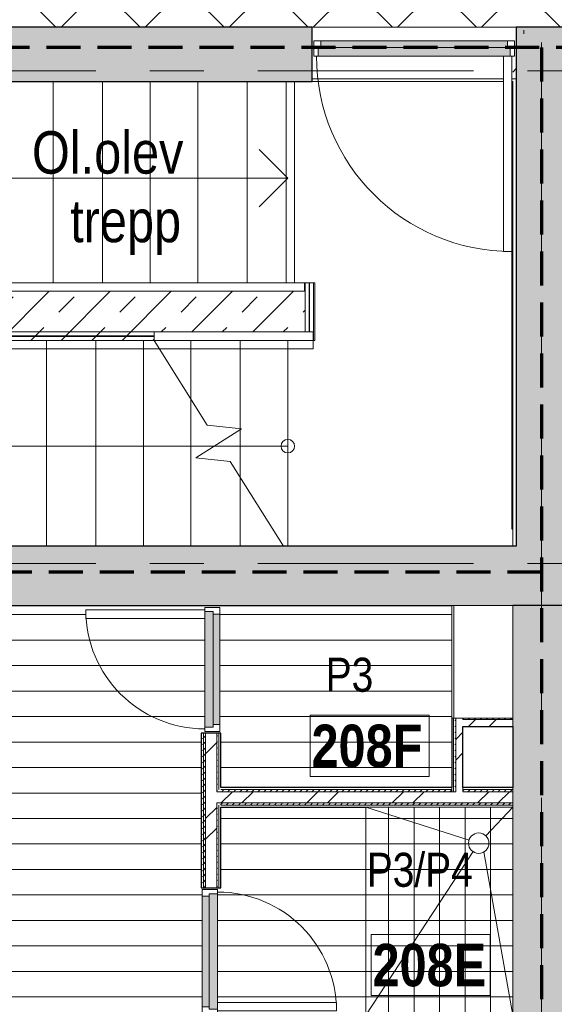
# Model space of a CAD drawing. Header units: millimetres. Extents: x -1660 to 55061, y -2461 to 22251.
# Tile 20 of 76: x 8929 to 12075, y 4907 to 10702. Entities that reach past the tile are written whole.
import ezdxf

# ---------------------------------------------------------------- set-up
doc = ezdxf.new("R2010")
doc.units = ezdxf.units.MM
for name, pattern in [('EST_Dash_2_1_', [300, 200, -100]), ('Grid Line 1_2_', [2222.5, 1270, -317.5, 317.5, -317.5]), ('Overhead', [396.875, 238.125, -158.75]), ('Overhead 1_16_', [257.96875, 158.75, -99.21875])]:
    doc.linetypes.add(name, pattern=pattern)
for name, color, linetype, lineweight, true_color in [('_ hall', 9, 'Continuous', 9, 0x808080), ('Color Fill-1', 7, 'Continuous', 9, 0xba7474), ('Color Fill-2', 9, 'Continuous', 9, 0x808080), ('Color Fill-4', 7, 'Continuous', 9, 0xab8450), ('Cut Pattern-2', 7, 'Continuous', 9, 0x787878), ('Detail Items-2', 9, 'Continuous', 9, 0x808080), ('Doors-1', 7, 'Continuous', 9, 0xc18479), ('Doors-3', 7, 'Continuous', 9, 0x646464), ('Generic Models-2', 7, 'Continuous', 9, 0x272727), ('Generic Models-3', 7, 'Continuous', 9, 0x7a7a7a), ('Generic Models-4', 7, 'Continuous', 9, 0x484848), ('Generic Models-5', 7, 'Continuous', 9, 0x636363), ('Rails-1', 7, 'Continuous', 9, 0x636363), ('Rails-2', 7, 'Continuous', 9, 0x484848), ('Rails-3', 7, 'Continuous', 9, 0x272727), ('Rails-4', 7, 'Continuous', 9, 0x8e8e8e), ('Rails-5', 7, 'Continuous', 9, 0x7a7a7a), ('Room Tags-1', 7, 'Continuous', 9, 0x800000), ('SMA_Tuletõkkesektsioon', 1, 'EST_Dash_2_1_', 70, 0xff0000), ('Stairs-1', 7, 'Continuous', 9, 0x272727), ('Stairs-2', 7, 'Continuous', 9, 0x484848), ('Stairs-3', 7, 'Continuous', 9, 0x636363), ('Text Notes-2', 9, 'Continuous', 9, 0x808080), ('Walls-2', 7, 'Continuous', 9, 0x272727)]:
    doc.layers.add(name, color=color, linetype=linetype, lineweight=lineweight, true_color=true_color)
for name, color, linetype, lineweight in [('_Above_ Outlines', 7, 'Overhead 1_16_', 9), ('_Above_ Railings Cut Line', 7, 'Continuous', 9), ('_Overhead_', 7, 'Overhead', 9), ('Common Edges', 7, 'Continuous', 9), ('Cut Pattern-3', 7, 'Continuous', 9), ('Doors', 7, 'Continuous', 9), ('Doors-2', 7, 'Continuous', 18), ('Floors', 7, 'Continuous', 9), ('Generic Models', 7, 'Continuous', 9), ('Generic Models-1', 7, 'Continuous', 25), ('Grids-1', 7, 'Grid Line 1_2_', 9), ('Plan Swing', 7, 'Continuous', 9), ('Railings', 7, 'Continuous', 9), ('Rails', 7, 'Continuous', 9), ('Room Tags', 7, 'Continuous', 9), ('Stairs', 7, 'Continuous', 9), ('Thin Lines', 7, 'Continuous', 9), ('Walls-1', 7, 'Continuous', 25)]:
    doc.layers.add(name, color=color, linetype=linetype, lineweight=lineweight)
doc.styles.add('Swis721 Cn BT', font='swissc.ttf', dxfattribs={"height": 250})
doc.styles.add('Swis721 Cn BT_1', font='swissc.ttf', dxfattribs={"height": 200})
doc.styles.add('Swis721 Cn BT_B', font='swisscb.ttf', dxfattribs={"height": 250})
pattern_1 = [(45, (0, 0), (0, 35.35534), [25, -25])]
pattern_2 = [(45, (0, 0), (-251.447, 251.447), []), (45, (0, 381), (-251.447, 251.447), [])]
pattern_3 = [(0, (0, 0), (0, 150), [])]

# ---------------------------------------------------------------- blocks, each defined once
blk = doc.blocks.new('SMA_D01_ 1-poolne - SU-P-01 - 1200x2100 EI 2 korrus-2306086-2 Korruse põrandate plaan')
at = {"layer": 'Doors-1'}
for points in [[(550, 40), (550, 80), (-550, 80), (-550, 40), (525, 40)], [(550, -10), (565, -10), (565, 40), (-565, 40), (-565, -10), (525, -10)]]:
    blk.add_hatch(color=256, dxfattribs=at).paths.add_polyline_path(points, flags=0)
at = {"layer": 'Doors'}
for p, q in [((-550, 80), (550, 80)), ((550, 40), (-550, 40)), ((-565, -10), (525, -10))]:
    blk.add_line(p, q, dxfattribs=at)
at = {"layer": 'Doors-2'}
for p, q in [((-590, -10), (-590, 80)), ((-590, 80), (-550, 80)), ((-550, 80), (-550, 40)), ((550, 40), (550, 80)), ((550, 80), (590, 80)), ((590, 80), (590, -10)), ((-565, 40), (-565, -10)), ((-550, 40), (-565, 40)), ((565, 40), (550, 40)), ((565, -10), (565, 40)), ((-565, -10), (-590, -10)), ((525, -10), (575, -10)), ((525, -1160), (525, -10)), ((575, -10), (575, -1160)), ((590, -10), (575, -10)), ((575, -1160), (525, -1160))]:
    blk.add_line(p, q, dxfattribs=at)
at = {"layer": 'Plan Swing'}
blk.add_arc((575, -10), 1150, 180, 270, dxfattribs=at)
blk = doc.blocks.new('Generic Models 33 - Generic Models 27-1145208-2 Korruse põrandate plaan')
at = {"layer": 'Generic Models'}
for p, q in [((10496.9, 10337.1), (10496.9, 9152.8)), ((10650.5, 10352.8), (11775.5, 10352.8)), ((11825.5, 10352.8), (11850.5, 10352.8)), ((10605.7, 9152.8), (10631.9, 9152.8)), ((10634.5, 9152.8), (10665.1, 9152.8)), ((10665.1, 8814), (10665.1, 9152.8)), ((10519.3, 8814), (10506.9, 8814)), ((10506.9, 8814), (10506.9, 7602.8)), ((10665.1, 8814), (10656.3, 8814))]:
    blk.add_line(p, q, dxfattribs=at)
at = {"layer": 'Generic Models-2'}
for p, q in [((10496.9, 10337.1), (10496.9, 9152.8)), ((11830.5, 9504.9), (11830.5, 10337.1)), ((10605.7, 9152.8), (10608.2, 9152.8)), ((11830.5, 7602.8), (11830.5, 7704.9)), ((10479.2, 7602.8), (10481.5, 7602.8)), ((10481.5, 7602.8), (10506.9, 7602.8))]:
    blk.add_line(p, q, dxfattribs=at)
at = {"layer": 'Generic Models-3'}
for p, q in [((10496.9, 9152.8), (10546.9, 9152.8)), ((10546.9, 9152.8), (10605.7, 9152.8))]:
    blk.add_line(p, q, dxfattribs=at)
at = {"layer": 'Generic Models-4'}
for p, q in [((10608.2, 9152.8), (10615.7, 9152.8)), ((10506.9, 7602.8), (11830.5, 7602.8)), ((10665.1, 7602.8), (10666.3, 7602.8)), ((10666.3, 7602.8), (10669.8, 7602.8)), ((10669.8, 7602.8), (10675.3, 7602.8)), ((10675.3, 7602.8), (10682.6, 7602.8)), ((10682.6, 7602.8), (10691, 7602.8)), ((10691, 7602.8), (10700.1, 7602.8)), ((10845.8, 7602.8), (10875.3, 7602.8)), ((10875.3, 7602.8), (10882.5, 7602.8)), ((10882.5, 7602.8), (10887.6, 7602.8)), ((10887.6, 7602.8), (10890.4, 7602.8)), ((10903, 7602.8), (10905.4, 7602.8)), ((10905.4, 7602.8), (10910, 7602.8)), ((10910, 7602.8), (10916.4, 7602.8)), ((10916.4, 7602.8), (10924.2, 7602.8)), ((10924.2, 7602.8), (10942.6, 7602.8)), ((11665.2, 7602.8), (11699.8, 7602.8)), ((11699.8, 7602.8), (11705.2, 7602.8)), ((11706.2, 7602.8), (11714, 7602.8)), ((11714, 7602.8), (11720.2, 7602.8)), ((11720.2, 7602.8), (11727.4, 7602.8)), ((11727.4, 7602.8), (11735.2, 7602.8)), ((11758.6, 7602.8), (11761.7, 7602.8)), ((11761.7, 7602.8), (11764.6, 7602.8)), ((11764.6, 7602.8), (11767.1, 7602.8)), ((11767.1, 7602.8), (11768.9, 7602.8)), ((11768.9, 7602.8), (11770.1, 7602.8))]:
    blk.add_line(p, q, dxfattribs=at)
at = {"layer": 'Generic Models-5'}
for p, q in [((10665.1, 7602.8), (10700.1, 7602.8)), ((10845.8, 7602.8), (10890.4, 7602.8)), ((10903, 7602.8), (10942.6, 7602.8)), ((11625.2, 7602.8), (11653.5, 7602.8)), ((11653.5, 7602.8), (11659.8, 7602.8)), ((11659.8, 7602.8), (11665.2, 7602.8)), ((11666.2, 7602.8), (11695.2, 7602.8)), ((11718.6, 7602.8), (11730.1, 7602.8))]:
    blk.add_line(p, q, dxfattribs=at)
blk = doc.blocks.new('SMA_D01_ 1-poolne - SU-P-04 - 750x2100-1929737-2 Korruse põrandate plaan')
at = {"layer": 'Doors-3'}
for points in [[(-340, 38), (-340, -12), (340, -12), (340, 38), (29.2, 38)], [(-325, -52), (325, -52), (325, -12), (-325, -12)]]:
    blk.add_hatch(color=256, dxfattribs=at).paths.add_polyline_path(points, flags=0)
at = {"layer": 'Doors'}
for p, q in [((300, 38), (-340, 38)), ((-325, -12), (325, -12)), ((325, -52), (-325, -52))]:
    blk.add_line(p, q, dxfattribs=at)
at = {"layer": 'Doors-2'}
for p, q in [((350, 738), (300, 738)), ((300, 738), (300, 38)), ((350, 38), (350, 738)), ((-340, 38), (-365, 38)), ((-365, 38), (-365, -52)), ((-340, -12), (-340, 38)), ((300, 38), (350, 38)), ((340, 38), (340, -12)), ((365, 38), (350, 38)), ((365, -52), (365, 38)), ((-365, -52), (-325, -52)), ((-325, -12), (-340, -12)), ((-325, -52), (-325, -12)), ((340, -12), (325, -12)), ((325, -12), (325, -52)), ((325, -52), (365, -52))]:
    blk.add_line(p, q, dxfattribs=at)
at = {"layer": 'Plan Swing'}
blk.add_arc((350, 38), 700, 90, 180, dxfattribs=at)
blk = doc.blocks.new('Generic Models 11 - Generic Models 4-1437208-2 Korruse põrandate plaan')
at = {"layer": 'Generic Models'}
for p, q in [((11511.8, 13067.1), (11499.8, 13067.1)), ((11499.8, 13067.1), (11499.8, 12404.6)), ((11857.9, 13067.1), (11511.8, 13067.1)), ((11511.8, 12404.6), (11511.8, 13067.1)), ((11857.9, 12404.6), (11857.9, 13067.1)), ((11499.8, 12404.6), (11511.8, 12404.6)), ((11511.8, 12404.6), (11857.9, 12404.6))]:
    blk.add_line(p, q, dxfattribs=at)
blk = doc.blocks.new('Railing - Railing-1753788-2 Korruse põrandate plaan')
at = {"layer": '_Above_ Railings Cut Line'}
for p, q in [((8065.7, 8814), (8065.7, 8864)), ((9719.5, 8864), (8065.7, 8864)), ((8065.7, 8814), (8065.7, 8864)), ((9719.5, 8864), (8065.7, 8864)), ((8065.7, 8814), (8065.7, 8864)), ((9719.5, 8864), (8065.7, 8864)), ((8065.7, 8837.5), (8065.7, 8840.5)), ((9719.5, 8840.5), (8065.7, 8840.5)), ((8065.7, 8837.5), (8065.7, 8840.5)), ((9719.5, 8840.5), (8065.7, 8840.5)), ((8065.7, 8837.5), (8065.7, 8840.5)), ((9719.5, 8840.5), (8065.7, 8840.5)), ((8065.7, 8837.5), (8065.7, 8840.5)), ((9719.5, 8840.5), (8065.7, 8840.5)), ((8065.7, 8837.5), (8065.7, 8840.5)), ((9719.5, 8840.5), (8065.7, 8840.5)), ((8065.7, 8837.5), (8065.7, 8840.5)), ((9719.5, 8840.5), (8065.7, 8840.5)), ((8065.7, 8837.5), (8065.7, 8840.5)), ((9719.5, 8840.5), (8065.7, 8840.5)), ((8065.7, 8837.5), (8065.7, 8840.5)), ((9719.5, 8840.5), (8065.7, 8840.5)), ((8065.7, 8837.5), (8065.7, 8840.5)), ((9719.5, 8840.5), (8065.7, 8840.5)), ((8065.7, 8837.5), (8065.7, 8840.5)), ((9719.5, 8840.5), (8065.7, 8840.5)), ((8065.7, 8837.5), (8065.7, 8840.5)), ((9719.5, 8840.5), (8065.7, 8840.5)), ((8065.7, 8837.5), (8065.7, 8840.5)), ((9719.5, 8840.5), (8065.7, 8840.5)), ((8065.7, 8837.5), (8065.7, 8840.5)), ((9719.5, 8840.5), (8065.7, 8840.5)), ((8065.7, 8837.5), (8065.7, 8840.5)), ((9719.5, 8840.5), (8065.7, 8840.5)), ((8065.7, 8837.5), (8065.7, 8840.5)), ((9719.5, 8840.5), (8065.7, 8840.5)), ((9719.5, 8837.5), (8065.7, 8837.5)), ((9719.5, 8837.5), (8065.7, 8837.5)), ((9719.5, 8837.5), (8065.7, 8837.5)), ((9719.5, 8837.5), (8065.7, 8837.5)), ((9719.5, 8837.5), (8065.7, 8837.5)), ((9719.5, 8837.5), (8065.7, 8837.5)), ((9719.5, 8837.5), (8065.7, 8837.5)), ((9719.5, 8837.5), (8065.7, 8837.5)), ((9719.5, 8837.5), (8065.7, 8837.5)), ((9719.5, 8837.5), (8065.7, 8837.5)), ((9719.5, 8837.5), (8065.7, 8837.5)), ((9719.5, 8837.5), (8065.7, 8837.5)), ((9719.5, 8837.5), (8065.7, 8837.5)), ((9719.5, 8837.5), (8065.7, 8837.5)), ((9719.5, 8837.5), (8065.7, 8837.5)), ((9719.5, 8814), (8065.7, 8814)), ((9719.5, 8814), (8065.7, 8814)), ((9719.5, 8814), (8065.7, 8814))]:
    blk.add_line(p, q, dxfattribs=at)
at = {"layer": 'Rails'}
for p, q in [((9719.5, 8864), (9719.5, 8814)), ((10656.3, 8864), (9719.5, 8864)), ((10656.3, 8814), (9719.5, 8814)), ((9936.9, 8814), (9860.7, 8814)), ((10147.4, 8814), (9936.9, 8814)), ((10226.9, 8814), (10147.4, 8814)), ((10434.1, 8814), (10226.9, 8814)), ((10506.9, 8814), (10434.1, 8814)), ((10519.3, 8814), (10506.9, 8814)), ((10656.3, 8864), (10656.3, 8814))]:
    blk.add_line(p, q, dxfattribs=at)
blk = doc.blocks.new('Railing - Railing-1753832-2 Korruse põrandate plaan')
at = {"layer": 'Rails'}
for p, q in [((8064.3, 9152.8), (10605.7, 9152.8)), ((8064.3, 9102.8), (8064.3, 9152.8)), ((8064.3, 9102.8), (10605.7, 9102.8)), ((8154.6, 9152.8), (8266.9, 9152.8)), ((8266.9, 9152.8), (8343.2, 9152.8)), ((8343.2, 9152.8), (8546.9, 9152.8)), ((8546.9, 9152.8), (8629.8, 9152.8)), ((8629.8, 9152.8), (8836.9, 9152.8)), ((8836.9, 9152.8), (8916.5, 9152.8)), ((8916.5, 9152.8), (9126.9, 9152.8)), ((9126.9, 9152.8), (9203.2, 9152.8)), ((9203.2, 9152.8), (9416.9, 9152.8)), ((9416.9, 9152.8), (9489.8, 9152.8)), ((9573.4, 9152.8), (9696.9, 9152.8)), ((9696.9, 9152.8), (9776.5, 9152.8)), ((9776.5, 9152.8), (9976.9, 9152.8)), ((9976.9, 9152.8), (10063.2, 9152.8)), ((10204, 9152.8), (10266.9, 9152.8)), ((10266.9, 9152.8), (10349.8, 9152.8)), ((10605.7, 9152.8), (10605.7, 9102.8))]:
    blk.add_line(p, q, dxfattribs=at)
at = {"layer": 'Rails-1'}
blk.add_line((10496.9, 9152.8), (10605.7, 9152.8), dxfattribs=at)
at = {"layer": 'Rails-2'}
blk.add_line((10349.8, 9152.8), (10496.9, 9152.8), dxfattribs=at)
blk = doc.blocks.new('Railing - Railing-1753870-2 Korruse põrandate plaan')
at = {"layer": 'Rails'}
for p, q in [((8105.7, 8764), (8105.7, 8814)), ((9719.5, 8814), (8105.7, 8814)), ((10506.9, 8814), (9719.5, 8814)), ((9751, 8764), (8105.7, 8764)), ((10226.9, 8764), (9751, 8764)), ((10506.9, 8764), (10227.7, 8764))]:
    blk.add_line(p, q, dxfattribs=at)
at = {"layer": 'Rails-3'}
for p, q in [((10519.3, 8814), (10506.9, 8814)), ((10655.7, 8814), (10655.7, 8764)), ((10655.7, 8764), (10506.9, 8764))]:
    blk.add_line(p, q, dxfattribs=at)
at = {"layer": 'Rails-4'}
for p, q in [((10631.9, 8814), (10608.2, 8814)), ((10655.7, 8814), (10634.5, 8814))]:
    blk.add_line(p, q, dxfattribs=at)
at = {"layer": 'Rails-5'}
blk.add_line((10608.2, 8814), (10519.3, 8814), dxfattribs=at)
blk = doc.blocks.new('Railing - Railing-1793414-2 Korruse põrandate plaan')
at = {"layer": 'Rails'}
for p, q in [((10608.2, 9152.8), (10608.2, 8864)), ((10631.7, 9152.8), (10631.7, 8864)), ((10631.7, 9152.8), (10634.7, 9152.8)), ((10634.7, 8864), (10634.7, 9152.8)), ((10658.2, 8814), (10658.2, 9152.8))]:
    blk.add_line(p, q, dxfattribs=at)
at = {"layer": 'Rails-3'}
for p, q in [((10608.2, 9152.8), (10631.9, 9152.8)), ((10634.5, 9152.8), (10658.2, 9152.8)), ((10658.2, 8814), (10656.3, 8814))]:
    blk.add_line(p, q, dxfattribs=at)
at = {"layer": 'Rails-5'}
for p, q in [((10631.9, 8814), (10608.2, 8814)), ((10656.3, 8814), (10634.5, 8814))]:
    blk.add_line(p, q, dxfattribs=at)
blk = doc.blocks.new('Generic Models 35 - Generic Models 8-2304221-2 Korruse põrandate plaan')
at = {"layer": 'Generic Models-1'}
for p, q in [((11806.3, 10137.1), (11801.3, 10137.1)), ((11806.3, 9537.1), (11806.3, 10137.1)), ((11801.3, 9969.3), (11801.3, 9537.1)), ((11801.3, 9537.1), (11806.3, 9537.1)), ((11801.3, 8937.1), (11801.3, 8337.1)), ((11806.3, 8937.1), (11801.3, 8937.1)), ((11806.3, 8337.1), (11806.3, 8937.1)), ((11801.3, 8337.1), (11806.3, 8337.1))]:
    blk.add_line(p, q, dxfattribs=at)
at = {"layer": 'Generic Models-2'}
for p, q in [((11801.3, 9237.1), (11801.3, 9537.1)), ((11806.3, 9537.1), (11806.3, 9237.1)), ((11801.3, 8937.1), (11801.3, 9237.1)), ((11801.3, 9237.1), (11806.3, 9237.1)), ((11806.3, 9237.1), (11806.3, 8937.1))]:
    blk.add_line(p, q, dxfattribs=at)
blk = doc.blocks.new('1_0 Room Tag - 2_5mm Nr-411650-2 Korruse põrandate plaan')
at = {"layer": 'Room Tags'}
for p, q in [((3.5, 1.8), (-3.5, 1.8)), ((-3.5, 1.8), (-3.5, -1.8)), ((3.5, 1.8), (3.5, -1.8)), ((3.5, -1.8), (-3.5, -1.8))]:
    blk.add_line(p, q, dxfattribs=at)

msp = doc.modelspace()

# ---------------------------------------------------------------- hatches: boundary and pattern name
at = {"layer": 'Color Fill-1'}
h = msp.add_hatch(dxfattribs=at)
h.set_pattern_fill('FP_40', color=256, style=0, pattern_type=2)
h.set_pattern_definition([(45, (0, 0), (-179.605, 179.605), []), (45, (179.6, 0), (-179.605, 179.605), [127, -127])])
h.paths.add_polyline_path([(6606.1, 7397.8), (6858.1, 7397.8), (6857.7, 7402.8), (6606.1, 7402.8)], flags=0)
h.paths.add_polyline_path([(6531.1, 7397.8), (6556.1, 7397.8), (6556.1, 7402.8), (6541.1, 7402.8), (6541.1, 7492.8), (7721.1, 7492.8), (7721.1, 7427.8), (7731.1, 7427.8), (7731.1, 7602.8), (6531.1, 7602.8), (6531.1, 7402.8)], flags=0)
h.paths.add_polyline_path([(5863.8, 7602.8), (6015, 7602.8), (6015, 7831.3), (5963.8, 7831.3), (5963.8, 7731.3), (5863.8, 7731.3), (5863.8, 7603.3), (5859.4, 7602.8)], flags=0)
h.paths.add_polyline_path([(8226.9, 7602.8), (8226.9, 8764), (8223, 8764), (8223, 8251.6), (8226.6, 8251.6), (8226.6, 8151.6), (8223, 8151.6), (8223, 7602.8)], flags=0)
h.paths.add_polyline_path([(5958.8, 7736.3), (5958.8, 7826.3), (5868.8, 7826.3), (5868.8, 7736.3)], flags=0)
h.paths.add_polyline_path([(6009.3, 7856.3), (6015, 7856.3), (6015, 8857.1), (5863.8, 8856.3), (5863.8, 7856.3)], flags=0)
h.paths.add_polyline_path([(9416.9, 8814), (9719.5, 8814), (9719.5, 8864), (10608.2, 8864), (10608.2, 9152.8), (10605.7, 9152.8), (10605.7, 9102.8), (8104.3, 9102.8), (8104.3, 8814), (9376.9, 8814)], flags=0)
h.paths.add_polyline_path([(8232.4, 9152.8), (8266.9, 9152.8), (8266.9, 9708.5), (8232.4, 9708.5), (8232.4, 9189.2)], flags=0)
h.paths.add_polyline_path([(8232.4, 9808.5), (8266.9, 9808.5), (8266.9, 10337.1), (8232.4, 10337.1)], flags=0)
h.paths.add_polyline_path([(11850.5, 10352.8), (11850.5, 10497.1), (11840.5, 10497.1), (11840.5, 10487.1), (11830.5, 10487.1), (11830.5, 10352.8)], flags=0)
at = {"layer": 'Color Fill-2'}
h = msp.add_hatch(dxfattribs=at)
h.set_pattern_fill('FP_41', color=256, style=0, pattern_type=2)
h.set_pattern_definition(pattern_3)
h.paths.add_polyline_path([(9112.1, 4770.5), (9112.1, 4776), (9992.1, 4776), (9992.1, 4770.5), (10002.1, 4770.5), (10002.1, 4842.5), (10055.6, 4842.5), (10055.6, 4852.5), (10003.6, 4852.5), (10003.6, 5582.5), (10055.6, 5582.5), (10055.6, 5592.5), (9997.6, 5592.5), (9997.6, 6502.8), (10055.6, 6502.8), (10055.6, 6512.8), (10017.6, 6512.8), (10017.6, 7177.8), (9317.6, 7177.8), (9317.6, 7227.8), (10017.6, 7227.8), (10017.6, 7242.8), (10055.6, 7242.8), (10055.6, 7252.8), (8826.6, 7252.8), (8826.6, 5855), (8550.6, 5855), (8550.6, 7252.8), (7731.1, 7252.8), (7731.1, 7427.8), (7721.1, 7427.8), (7721.1, 7402.8), (6858.1, 7402.8), (6858.1, 7397.8), (6606.1, 7397.8), (6606.1, 6252.8), (6556.1, 6252.8), (6556.1, 7397.8), (6531.1, 7397.8), (6531.1, 7192.8), (6128.1, 7192.8), (6128.1, 5755), (6012.1, 5755), (6012.1, 7192.8), (5518.1, 7192.8), (5518.1, 7306.1), (805, 7306.1), (804.2, 6958.3), (200, 6958.3), (200, 4770.5), (205, 4770.5), (205, 4855), (1969.1, 4855), (1969.1, 4770.5), (1979.1, 4770.5), (1979.1, 4776), (2859.1, 4776), (2859.1, 4770.5), (2869.1, 4770.5), (2869.1, 4855), (3013.1, 4855), (3013.1, 4770.5), (3023.1, 4770.5), (3023.1, 4776), (3903.1, 4776), (3903.1, 4770.5), (3913.1, 4770.5), (3913.1, 4855), (8058.1, 4855), (8058.1, 4770.5), (8068.1, 4770.5), (8068.1, 4776), (8948.1, 4776), (8948.1, 4770.5), (8958.1, 4770.5), (8958.1, 4855), (9102.1, 4855), (9102.1, 4770.5)], flags=0)
h = msp.add_hatch(dxfattribs=at)
h.set_pattern_fill('FP_41', color=256, style=0, pattern_type=2)
h.set_pattern_definition(pattern_3)
h.paths.add_polyline_path([(11472.4, 6183), (11472.4, 7252.8), (10055.6, 7252.8), (10055.6, 7242.8), (10107.6, 7242.8), (10107.6, 6512.8), (10055.6, 6512.8), (10055.6, 6502.8), (10113.6, 6502.8), (10113.6, 6183), (11465.1, 6183)], flags=0)
h = msp.add_hatch(dxfattribs=at)
h.set_pattern_fill('FP_41', color=256, style=0, pattern_type=2)
h.set_pattern_definition(pattern_3)
h.paths.add_polyline_path([(10113.6, 4842.5), (10113.6, 4855), (10966.9, 4855), (10966.9, 6067), (10113.6, 6067), (10113.6, 5592.5), (10055.6, 5592.5), (10055.6, 5582.5), (10093.6, 5582.5), (10093.6, 4917.5), (10793.6, 4917.5), (10793.6, 4867.5), (10093.6, 4867.5), (10093.6, 4852.5), (10055.6, 4852.5), (10055.6, 4842.5), (10110.5, 4842.5)], flags=0)
at = {"layer": 'Color Fill-4'}
h = msp.add_hatch(dxfattribs=at)
h.set_pattern_fill('FP_42', color=256, style=0, pattern_type=2)
h.set_pattern_definition([(45, (0, 0), (-247.4874, 247.4874), []), (135, (0, 0), (-247.4874, -247.4874), [])])
h.paths.add_polyline_path([(11850.5, 10497.1), (11850.5, 10657.1), (12150.5, 10657), (12150.5, 10557.1), (12162.1, 10557.1), (12162.1, 10615.1), (12750.5, 10615.1), (12750.5, 10612.1), (14803.3, 10612.1), (14803.3, 10615.1), (15187.1, 10615.1), (15187.1, 10557.1), (15197.1, 10557.1), (15197.1, 10609.1), (16377.1, 10609.1), (16377.1, 10557.1), (16387.1, 10557.1), (16387.1, 10627.1), (20534, 10627.1), (20534, 10569.1), (20544, 10569.1), (20544, 10601.1), (21524, 10601.1), (21524, 10569.1), (21534, 10569.1), (21534, 10627.1), (24162.1, 10627.1), (24163.1, 10579.1), (30166, 10579.1), (30166, 11777.1), (29866, 11777.1), (29866, 11857.1), (27566, 11857.1), (27566, 11915.1), (27556, 11915.1), (27556, 11857.1), (27541, 11857.1), (27541, 10907.1), (27491, 10907.1), (27491, 11857.1), (26576, 11857.7), (26576, 11915.1), (26566, 11915.1), (26566, 11857.1), (21546, 11857.1), (21546, 11915.1), (21536, 11915.1), (21536, 11883.1), (20556, 11883.1), (20556, 11915.1), (20546, 11915.1), (20546, 11857.1), (15546, 11857.1), (15546, 11915.1), (15536, 11915.1), (15536, 11883.1), (14556, 11883.1), (14556, 11915.1), (14546, 11915.1), (14546, 11857.1), (9546, 11857.1), (9546, 11915.1), (9536, 11915.1), (9536, 11857.1), (8621, 11857.1), (8621, 10907.1), (8571, 10907.1), (8571, 11857.1), (8556, 11857.1), (8556, 11915.1), (8546, 11915.1), (8546, 11857.1), (6159.3, 11856.7), (6159.3, 10657.1), (11830.5, 10657.1), (11830.5, 10577.1), (11840.5, 10577.1), (11840.5, 10497.1)], flags=0)
at = {"layer": 'Cut Pattern-2'}
for points in [[(8312.3, 10337.1), (10650.5, 10337.1), (10650.5, 10657.1), (6159.3, 10657.1), (6159.3, 10337.1), (8228.5, 10337.1)], [(12095.7, 7602.8), (12150.5, 7602.8), (12150.5, 10657.1), (11850.5, 10657.1), (11850.5, 7602.8)], [(12130.5, 7252.8), (12150.5, 7252.8), (12150.5, 7602.8), (7731.1, 7602.8), (7731.1, 7252.8), (12095.7, 7252.8)], [(12095.7, 4216), (12150.5, 4216), (12150.5, 7252.8), (11830.5, 7252.8), (11830.5, 4216)]]:
    msp.add_hatch(color=256, dxfattribs=at).paths.add_polyline_path(points, flags=0)
h = msp.add_hatch(dxfattribs=at)
h.set_pattern_fill('FP_3', color=256, style=0, pattern_type=2)
h.set_pattern_definition(pattern_2)
h.paths.add_polyline_path([(11536.9, 6158), (11536.9, 6590.3), (11494.9, 6590.3), (11494.9, 6158)], flags=0)
h = msp.add_hatch(dxfattribs=at)
h.set_pattern_fill('FP_3', color=256, style=0, pattern_type=2)
h.set_pattern_definition(pattern_2)
h.paths.add_polyline_path([(11830.5, 6540.8), (11830.5, 6582.8), (11536.9, 6582.8), (11536.9, 6540.8)], flags=0)
h = msp.add_hatch(dxfattribs=at)
h.set_pattern_fill('FP_3', color=256, style=0, pattern_type=2)
h.set_pattern_definition(pattern_2)
h.paths.add_polyline_path([(10022.6, 4830), (10088.6, 4830), (10088.6, 4842.5), (10022.6, 4842.5)], flags=0)
h.paths.add_polyline_path([(10022.6, 5592.5), (10088.6, 5592.5), (10088.6, 6502.8), (10022.6, 6502.8), (10022.6, 5644.5)], flags=0)
h = msp.add_hatch(dxfattribs=at)
h.set_pattern_fill('FP_3', color=256, style=0, pattern_type=2)
h.set_pattern_definition(pattern_2)
h.paths.add_polyline_path([(11830.5, 6092), (11830.5, 6158), (10088.6, 6158), (10088.6, 6092), (11811.3, 6092)], flags=0)
at = {"layer": 'Cut Pattern-3'}
h = msp.add_hatch(dxfattribs=at)
h.set_pattern_fill('FP_1', color=256, style=0, pattern_type=2)
h.set_pattern_definition(pattern_1)
h.paths.add_polyline_path([(11494.9, 6158), (11494.9, 6590.3), (11482.4, 6590.3), (11482.4, 6158)], flags=0)
h = msp.add_hatch(dxfattribs=at)
h.set_pattern_fill('FP_1', color=256, style=0, pattern_type=2)
h.set_pattern_definition(pattern_1)
h.paths.add_polyline_path([(11830.5, 6582.8), (11830.5, 6590.3), (11536.9, 6590.3), (11536.9, 6582.8)], flags=0)
h = msp.add_hatch(dxfattribs=at)
h.set_pattern_fill('FP_1', color=256, style=0, pattern_type=2)
h.set_pattern_definition(pattern_1)
h.paths.add_polyline_path([(10010.1, 5592.5), (10010.1, 6502.8), (9997.6, 6502.8), (9997.6, 5592.5)], flags=0)
h = msp.add_hatch(dxfattribs=at)
h.set_pattern_fill('FP_1', color=256, style=0, pattern_type=2)
h.set_pattern_definition(pattern_1)
h.paths.add_polyline_path([(10010.1, 5592.5), (10022.6, 5592.5), (10022.6, 6502.8), (10010.1, 6502.8), (10010.1, 5644.5)], flags=0)
h = msp.add_hatch(dxfattribs=at)
h.set_pattern_fill('FP_1', color=256, style=0, pattern_type=2)
h.set_pattern_definition(pattern_1)
h.paths.add_polyline_path([(10088.6, 5592.5), (10101.1, 5592.5), (10101.1, 6092), (10088.6, 6092), (10088.6, 5644.5)], flags=0)
h.paths.add_polyline_path([(10101.1, 6158), (10101.1, 6502.8), (10088.6, 6502.8), (10088.6, 6158)], flags=0)
h = msp.add_hatch(dxfattribs=at)
h.set_pattern_fill('FP_1', color=256, style=0, pattern_type=2)
h.set_pattern_definition(pattern_1)
h.paths.add_polyline_path([(10101.1, 5592.5), (10113.6, 5592.5), (10113.6, 6079.5), (10101.1, 6079.4), (10101.1, 5644.5)], flags=0)
h.paths.add_polyline_path([(10101.1, 6170.5), (10113.6, 6170.5), (10113.6, 6502.8), (10101.1, 6502.8), (10101.1, 6170.6)], flags=0)
h = msp.add_hatch(dxfattribs=at)
h.set_pattern_fill('FP_1', color=256, style=0, pattern_type=2)
h.set_pattern_definition(pattern_1)
h.paths.add_polyline_path([(11830.5, 6158), (11830.5, 6170.5), (11536.9, 6170.5), (11536.9, 6158), (11826.8, 6158)], flags=0)
h.paths.add_polyline_path([(11472.4, 6158), (11472.4, 6170.5), (10101.1, 6170.5), (10101.1, 6158), (11465.1, 6158)], flags=0)
h = msp.add_hatch(dxfattribs=at)
h.set_pattern_fill('FP_1', color=256, style=0, pattern_type=2)
h.set_pattern_definition(pattern_1)
h.paths.add_polyline_path([(11830.5, 6079.5), (11830.5, 6092), (10101.1, 6092), (10101.1, 6079.5), (11827.1, 6079.5)], flags=0)
at = {"layer": 'Detail Items-2'}
h = msp.add_hatch(dxfattribs=at)
h.set_pattern_fill('FP_43', color=256, style=0, pattern_type=2)
h.set_pattern_definition([(0, (0, 0), (0, 150), []), (90, (0, 0), (-150, 9e-15), [])])
h.paths.add_polyline_path([(24863.4, 4755), (25050.5, 4755), (25050.5, 5979), (24186.9, 5979), (24186.9, 4755), (24706.9, 4755)], flags=0)
h.paths.add_polyline_path([(11500.2, 4843), (11830.5, 4843), (11830.5, 6067), (10966.9, 6067), (10966.9, 4843)], flags=0)
h.paths.add_polyline_path([(23445.8, 9287.1), (23843.1, 9287.1), (23843.1, 10487.1), (23048.7, 10487.1), (23048.7, 9287.1)], flags=0)
h.paths.add_polyline_path([(29066, 11973.1), (29866, 11973.1), (29866, 13052.1), (29066, 13052.1), (29066, 12024.9)], flags=0)
h.paths.add_polyline_path([(18401.3, 11973.1), (19057.4, 11973.1), (19057.4, 13052.1), (18213.9, 13052.1), (18213.9, 11973.1), (18279.5, 11973.1)], flags=0)
h.paths.add_polyline_path([(17893.9, 11973.1), (17893.9, 13052.1), (17051.2, 13052.1), (17051.2, 11973.1), (17869.5, 11973.1)], flags=0)
h.paths.add_polyline_path([(7077.4, 12009), (7077.4, 13052.1), (6213.8, 13052.1), (6213.8, 12009), (7073.8, 12009)], flags=0)

# ---------------------------------------------------------------- linework, layer by layer
at = {"layer": '_ hall'}
for p, q in [((10966.9, 6067), (10966.9, 5987)), ((11573.4, 5873.2), (10966.9, 6067)), ((10966.9, 4855), (10966.9, 6055)), ((11671.7, 5898.6), (11830.5, 6067)), ((10966.9, 4843), (11598.2, 5805.6)), ((11661.2, 5803.4), (11830.5, 4843))]:
    msp.add_line(p, q, dxfattribs=at)
msp.add_circle((11630.5, 5855), 60, dxfattribs=at)
at = {"layer": '_Above_ Outlines'}
for p, q in [((9719.5, 8814), (8226.9, 8814)), ((9086.9, 8814), (9086.9, 7602.8)), ((9376.9, 8814), (9376.9, 7602.8)), ((9656.9, 8814), (9656.9, 7602.8)), ((9936.9, 8468.4), (9936.9, 7602.8)), ((10226.9, 8293.8), (10226.9, 8287.9)), ((10226.9, 8007.5), (10226.9, 7602.8)), ((10481.5, 7602.8), (8226.9, 7602.8))]:
    msp.add_line(p, q, dxfattribs=at)
at = {"layer": '_Overhead_'}
for p, q in [((11896.8, 13418.7), (11896.8, 10618.7)), ((10506.9, 9768.5), (10226.9, 10048.5)), ((10506.9, 9768.5), (10226.9, 9488.5))]:
    msp.add_line(p, q, dxfattribs=at)
at = {"layer": 'Common Edges'}
for p, q in [((11482.4, 6158), (11482.4, 6590.3)), ((11494.9, 6158), (11494.9, 6590.3)), ((11536.9, 6590.3), (11536.9, 6582.8)), ((11830.5, 6582.8), (11536.9, 6582.8)), ((11830.5, 6540.8), (11830.5, 6590.3)), ((10010.1, 6502.8), (10010.1, 5592.5)), ((10022.6, 6502.8), (10022.6, 5592.5)), ((10088.6, 6502.8), (10088.6, 6158)), ((10101.1, 6502.8), (10101.1, 6170.5)), ((11494.9, 6158), (10088.6, 6158)), ((10113.6, 6170.5), (11472.4, 6170.5)), ((11472.4, 6158), (11472.4, 6183)), ((11536.9, 6158), (11536.9, 6183)), ((11536.9, 6170.5), (11830.5, 6170.5)), ((11536.9, 6158), (11830.5, 6158)), ((11830.5, 6067), (11830.5, 6183)), ((10088.6, 6092), (10088.6, 5592.5)), ((10088.6, 6092), (11830.5, 6092)), ((10101.1, 6079.5), (10101.1, 5592.5)), ((10113.6, 6079.5), (11830.5, 6079.5))]:
    msp.add_line(p, q, dxfattribs=at)
at = {"layer": 'Floors'}
msp.add_line((10650.5, 10657.1), (11850.5, 10657.1), dxfattribs=at)
at = {"layer": 'Grids-1'}
for p, q in [((12000, 17234.2), (12000, 639.2)), ((1439.8, 10400), (35035.1, 10400)), ((1439.8, 7500), (35035.1, 7500))]:
    msp.add_line(p, q, dxfattribs=at)
at = {"layer": 'SMA_Tuletõkkesektsioon'}
for p, q in [((17987.1, 10537.1), (5613.8, 10537.1)), ((12000, 10537.1), (12000, -451)), ((12000, 7450), (-300, 7450))]:
    msp.add_line(p, q, dxfattribs=at)
at = {"layer": 'Stairs'}
for p, q in [((9126.9, 9152.8), (9126.9, 10337.1)), ((9416.9, 9152.8), (9416.9, 10337.1)), ((9696.9, 9152.8), (9696.9, 10337.1)), ((9976.9, 9152.8), (9976.9, 10337.1)), ((10266.9, 9152.8), (10266.9, 10337.1)), ((9573.4, 9152.8), (9976.9, 9152.8)), ((9976.9, 9152.8), (9980.2, 9152.8)), ((10204, 9152.8), (10266.9, 9152.8)), ((10032.9, 8315.9), (9719.5, 8814)), ((9936.9, 8814), (9936.9, 8468.4)), ((10226.9, 8814), (10226.9, 8293.8)), ((10506.9, 8814), (10226.9, 8814)), ((10506.9, 8814), (10506.9, 7602.8)), ((9086.9, 8764), (9086.9, 7602.8)), ((9376.9, 8764), (9376.9, 7602.8)), ((9656.9, 8764), (9656.9, 7602.8)), ((9936.9, 8764), (9936.9, 8468.4)), ((10226.9, 8764), (10226.9, 8293.8)), ((10506.9, 8764), (10506.9, 7602.8)), ((9936.9, 8468.4), (9936.9, 7602.8)), ((9966.1, 8123.8), (10234.9, 8292.9)), ((10234.9, 8292.9), (10032.9, 8315.9)), ((10226.9, 8293.8), (10226.9, 8287.9)), ((10226.9, 8287.9), (10226.9, 8007.5)), ((10226.9, 8287.9), (10226.9, 8007.5)), ((10168.1, 8100.9), (9966.1, 8123.8)), ((10481.5, 7602.8), (10168.1, 8100.9)), ((10226.9, 8007.5), (10226.9, 7602.8))]:
    msp.add_line(p, q, dxfattribs=at)
at = {"layer": 'Stairs-1'}
for p, q in [((10546.9, 9152.8), (10546.9, 10337.1)), ((9653.6, 7602.8), (9573.4, 7602.8)), ((9656.9, 7602.8), (9653.6, 7602.8)), ((10481.5, 7602.8), (9656.9, 7602.8)), ((10506.9, 7602.8), (10481.5, 7602.8))]:
    msp.add_line(p, q, dxfattribs=at)
at = {"layer": 'Stairs-2'}
msp.add_line((10266.9, 9152.8), (10496.9, 9152.8), dxfattribs=at)
at = {"layer": 'Stairs-3'}
msp.add_line((10496.9, 9152.8), (10546.9, 9152.8), dxfattribs=at)
at = {"layer": 'Thin Lines'}
for p, q in [((8226.9, 9768.5), (10506.9, 9768.5)), ((10506.9, 8191.4), (8226.9, 8191.4)), ((11830.5, 6067), (10966.9, 6067)), ((10966.9, 6067), (10966.9, 4843)), ((11830.5, 4843), (11830.5, 6067))]:
    msp.add_line(p, q, dxfattribs=at)
msp.add_circle((10506.9, 8191.4), 40, dxfattribs=at)
at = {"layer": 'Walls-1'}
for p, q in [((10650.5, 10657.1), (5863.8, 10657.1)), ((10650.5, 10337.1), (10650.5, 10657.1)), ((12150.5, 10657.1), (11850.5, 10657.1)), ((11850.5, 10657.1), (11850.5, 7602.8)), ((5859.3, 10337.1), (10650.5, 10337.1)), ((11850.5, 7602.8), (7731.1, 7602.8)), ((8826.6, 7252.8), (11472.4, 7252.8)), ((12150.5, 7252.8), (11830.5, 7252.8)), ((11472.4, 6590.3), (11472.4, 6183)), ((10113.6, 6502.8), (9997.6, 6502.8)), ((9997.6, 6502.8), (9997.6, 5592.5)), ((10113.6, 6183), (10113.6, 6502.8)), ((11536.9, 6540.8), (11830.5, 6540.8)), ((11536.9, 6183), (11536.9, 6540.8)), ((11830.5, 6540.8), (11830.5, 6183)), ((11472.4, 6183), (10113.6, 6183)), ((11830.5, 6183), (11536.9, 6183)), ((10113.6, 5592.5), (10113.6, 6067)), ((10113.6, 6067), (10966.9, 6067)), ((9997.6, 5592.5), (10113.6, 5592.5))]:
    msp.add_line(p, q, dxfattribs=at)
at = {"layer": 'Walls-2'}
for p, q in [((11775.5, 10337.1), (10650.5, 10337.1)), ((11830.5, 10337.1), (11825.5, 10337.1))]:
    msp.add_line(p, q, dxfattribs=at)

# ---------------------------------------------------------------- block references
at = {"layer": 'Doors'}
msp.add_blockref('SMA_D01_ 1-poolne - SU-P-01 - 1200x2100 EI 2 korrus-2306086-2 Korruse põrandate plaan', (11250.5, 10497.1), dxfattribs=at)
for p, rotation in [((10055.6, 6877.8), 89.99999999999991), ((10055.6, 5217.5), 269.9999999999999)]:
    msp.add_blockref('SMA_D01_ 1-poolne - SU-P-04 - 750x2100-1929737-2 Korruse põrandate plaan', p, dxfattribs=dict(at, rotation=rotation))
at = {"layer": 'Generic Models'}
for name, p in [('Generic Models 33 - Generic Models 27-1145208-2 Korruse põrandate plaan', (0, 0)), ('Generic Models 35 - Generic Models 8-2304221-2 Korruse põrandate plaan', (24.2, -632.2)), ('Generic Models 11 - Generic Models 4-1437208-2 Korruse põrandate plaan', (-27.4, -5814.3))]:
    msp.add_blockref(name, p, dxfattribs=at)
at = {"layer": 'Railings'}
for name in ['Railing - Railing-1753832-2 Korruse põrandate plaan', 'Railing - Railing-1793414-2 Korruse põrandate plaan', 'Railing - Railing-1753788-2 Korruse põrandate plaan', 'Railing - Railing-1753870-2 Korruse põrandate plaan']:
    msp.add_blockref(name, (0, 0), dxfattribs=at)
at = {"layer": 'Room Tags', "xscale": 99.99999999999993, "yscale": 99.99999999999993, "zscale": 99.99999999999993}
for p in [(10988.5, 6428.1), (11347.5, 5138.1)]:
    msp.add_blockref('1_0 Room Tag - 2_5mm Nr-411650-2 Korruse põrandate plaan', p, dxfattribs=at)

# ---------------------------------------------------------------- texts
at = {"layer": 'Room Tags', "char_height": 250, "width": 825.738, "attachment_point": 1, "style": 'Swis721 Cn BT_B'}
for s, insert in [('208F', (10646.3, 6552.6)), ('208E', (11005.3, 5262.6))]:
    msp.add_mtext(s, dxfattribs=dict(at, insert=insert))
at = {"layer": 'Room Tags-1', "char_height": 200, "attachment_point": 1, "style": 'Swis721 Cn BT_1'}
for s, insert, width in [('P3', (10729.8, 6946.2), 328.692), ('P3/P4', (10971.5, 5798.3), 745.569)]:
    msp.add_mtext(s, dxfattribs=dict(at, insert=insert, width=width))
at = {"layer": 'Text Notes-2', "char_height": 250, "attachment_point": 1, "style": 'Swis721 Cn BT'}
for s, insert, width in [('Ol.olev ', (9001.2, 10045.5), 1058.227), ('trepp', (9226.1, 9642), 785.654)]:
    msp.add_mtext(s, dxfattribs=dict(at, insert=insert, width=width))

doc.saveas('drawing.dxf')
